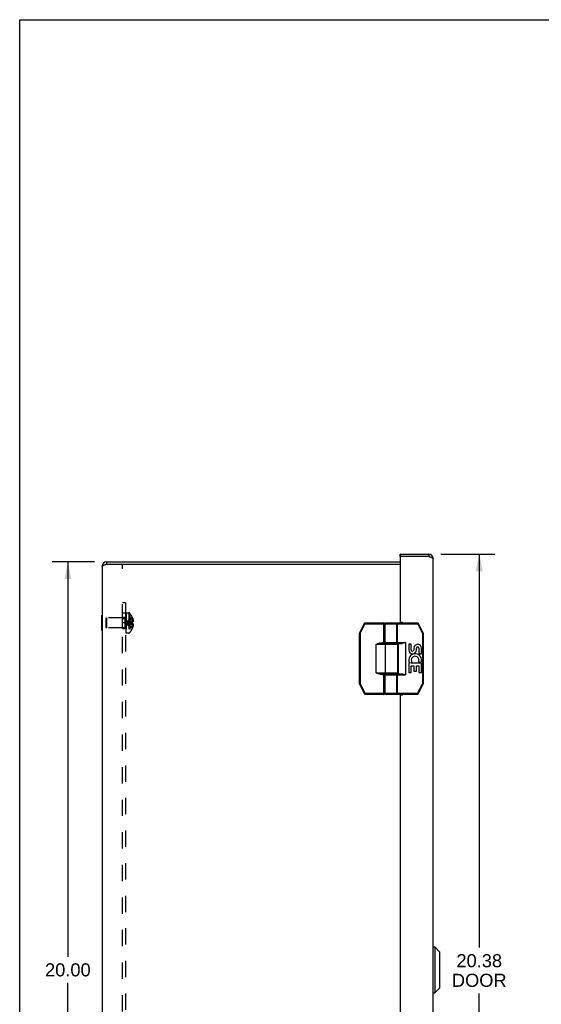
# Model space of a CAD drawing. Header units: inches. Extents: x 0 to 72.6, y 0 to 47.
# Tile 13 of 16: x 0 to 12.8, y 22.8 to 47. Entities that reach past the tile are written whole.
import ezdxf

# ---------------------------------------------------------------- set-up
doc = ezdxf.new("R2010")
doc.units = ezdxf.units.IN
doc.header["$LTSCALE"] = 3.990854
doc.header["$MEASUREMENT"] = 0
doc.linetypes.add('HIDDEN', pattern=[0.2, 0.1, -0.1])
doc.layers.get('0').update_dxf_attribs({"linetype": 'CONTINUOUS'})
for name, color, linetype in [('02___PRT_ALL_AXES', 7, 'CONTINUOUS'), ('06___PRT_ALL_SURFS', 7, 'CONTINUOUS'), ('DEFAULT_2', 8, 'HIDDEN'), ('DIMENSIONS', 7, 'CONTINUOUS')]:
    doc.layers.add(name, color=color, linetype=linetype)
doc.styles.get("Standard").update_dxf_attribs({"font": 'arial.ttf'})
doc.dimstyles.new('DIMSTYLE_1', dxfattribs={"dimtxt": 0.320122, "dimasz": 0.426829, "dimexe": 0.09, "dimexo": 0.07, "dimgap": 0.0375, "dimtad": 0, "dimtih": 1, "dimtoh": 1, "dimzin": 4, "dimdsep": 46, "dimtxsty": 'Standard', "dimblk": '_FILLED', "dimblk1": '_FILLED', "dimblk2": '_FILLED', "dimcen": 0.09, "dimazin": 1, "dimtfac": 1, "dimtofl": 0, "dimtmove": 0, "dimatfit": 3, "dimldrblk": '_FILLED', "dimfxl": 1, "dimtolj": 1, "dimtzin": 4, "dimarcsym": 0})

# ---------------------------------------------------------------- blocks, each defined once
blk = doc.blocks.new('_FILLED')
at = {"color": 0, "linetype": 'ByBlock'}
blk.add_solid([(0, 0), (-1, 0.2), (-1, -0.2)], dxfattribs=at)
blk = doc.blocks.new('*D16')
at = {"layer": 'DIMENSIONS', "color": 2, "linetype": 'Continuous'}
for p, q in [((10.325, 33.861), (11.648, 33.861)), ((11.264, 33.861), (11.264, 24.218)), ((11.264, 13.486), (11.264, 23.098)), ((10.325, 13.486), (11.648, 13.486))]:
    blk.add_line(p, q, dxfattribs=at)
at = {"layer": 'DIMENSIONS', "color": 2, "linetype": 'Continuous', "xscale": 0.4268292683, "yscale": 0.4268292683, "zscale": 0.4268292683}
for p, rotation in [((11.264, 33.861), 90), ((11.264, 13.486), 270)]:
    blk.add_blockref('_FILLED', p, dxfattribs=dict(at, rotation=rotation))
at = {"layer": 'DIMENSIONS', "color": 2, "linetype": 'Continuous', "insert": (11.264, 24.058), "char_height": 0.3201, "width": 1.33999, "attachment_point": 2, "line_spacing_factor": 0.9}
blk.add_mtext('20.38\\PDOOR', dxfattribs=at)
blk = doc.blocks.new('*D22')
at = {"layer": 'DIMENSIONS', "color": 2, "linetype": 'Continuous'}
for p, q in [((1.833, 33.673), (0.797, 33.673)), ((1.181, 33.673), (1.181, 23.994)), ((1.181, 13.673), (1.181, 23.353)), ((1.833, 13.673), (0.797, 13.673))]:
    blk.add_line(p, q, dxfattribs=at)
at = {"layer": 'DIMENSIONS', "color": 2, "linetype": 'Continuous', "xscale": 0.4268292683, "yscale": 0.4268292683, "zscale": 0.4268292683}
for p, rotation in [((1.181, 33.673), 90), ((1.181, 13.673), 270)]:
    blk.add_blockref('_FILLED', p, dxfattribs=dict(at, rotation=rotation))
at = {"layer": 'DIMENSIONS', "color": 2, "linetype": 'Continuous', "insert": (1.181, 23.834), "char_height": 0.3201, "width": 1.11864, "attachment_point": 2, "line_spacing_factor": 0.9}
blk.add_mtext('20.00', dxfattribs=at)

msp = doc.modelspace()

# ---------------------------------------------------------------- linework, layer by layer
at = {"color": 7, "linetype": 'Continuous'}
for p, q in [((0, 0), (0, 46.951)), ((0, 46.951), (72.561, 46.951)), ((9.328, 33.801), (9.328, 33.861)), ((9.343, 33.801), (9.328, 33.801)), ((9.343, 33.801), (9.343, 33.861)), ((10.026, 33.861), (10.026, 33.801)), ((2.131, 33.673), (2.131, 33.613)), ((2.519, 33.613), (9.328, 33.613)), ((8.445, 32.162), (8.328, 31.928)), ((8.463, 32.153), (8.345, 31.919)), ((8.445, 32.162), (8.463, 32.153)), ((8.463, 32.153), (8.463, 32.173)), ((8.463, 32.173), (8.926, 32.173)), ((8.463, 32.153), (8.946, 32.153)), ((8.926, 31.668), (8.926, 32.173)), ((8.946, 31.688), (8.946, 32.153)), ((8.961, 32.153), (9.755, 32.153)), ((8.981, 32.173), (9.755, 32.173)), ((9.247, 31.693), (9.247, 32.153)), ((9.262, 31.673), (9.262, 32.173)), ((9.755, 32.173), (9.755, 32.153)), ((9.755, 32.153), (9.773, 32.162)), ((9.872, 31.919), (9.755, 32.153)), ((9.89, 31.928), (9.773, 32.162)), ((8.325, 31.919), (8.325, 30.678)), ((8.325, 31.919), (8.345, 31.919)), ((8.345, 31.919), (8.328, 31.928)), ((8.345, 31.919), (8.345, 30.678)), ((9.89, 31.928), (9.872, 31.919)), ((9.872, 31.919), (9.872, 30.678)), ((9.872, 31.919), (9.892, 31.919)), ((9.892, 31.919), (9.892, 30.678)), ((8.736, 30.948), (8.736, 31.648)), ((9.266, 31.648), (8.736, 31.648)), ((8.878, 31.668), (8.878, 31.688)), ((8.946, 31.688), (8.878, 31.688)), ((9.246, 31.668), (8.878, 31.668)), ((8.961, 31.693), (9.453, 31.693)), ((8.965, 30.948), (8.965, 31.648)), ((8.981, 31.673), (9.371, 31.673)), ((9.273, 31.673), (9.273, 30.923)), ((9.453, 31.693), (9.453, 30.903)), ((8.736, 30.948), (9.266, 30.948)), ((8.755, 30.945), (8.736, 30.948)), ((8.878, 30.908), (8.878, 30.928)), ((8.878, 30.928), (9.246, 30.928)), ((8.878, 30.908), (8.946, 30.908)), ((8.926, 30.423), (8.926, 30.928)), ((8.946, 30.443), (8.946, 30.908)), ((8.961, 30.903), (9.453, 30.903)), ((8.981, 30.923), (9.371, 30.923)), ((9.247, 30.443), (9.247, 30.903)), ((9.262, 30.423), (9.262, 30.923)), ((8.345, 30.678), (8.325, 30.678)), ((8.328, 30.669), (8.345, 30.678)), ((8.328, 30.669), (8.45, 30.434)), ((8.345, 30.678), (8.468, 30.443)), ((9.75, 30.443), (9.872, 30.678)), ((9.768, 30.434), (9.89, 30.669)), ((9.892, 30.678), (9.872, 30.678)), ((9.872, 30.678), (9.89, 30.669)), ((8.468, 30.443), (8.45, 30.434)), ((8.468, 30.423), (8.468, 30.443)), ((8.946, 30.443), (8.468, 30.443)), ((8.926, 30.423), (8.468, 30.423)), ((9.75, 30.443), (8.961, 30.443)), ((9.75, 30.423), (8.981, 30.423)), ((9.75, 30.443), (9.75, 30.423)), ((9.768, 30.434), (9.75, 30.443)), ((10.294, 24.118), (10.176, 24.236)), ((10.176, 24.236), (10.176, 23.111)), ((10.294, 24.118), (10.294, 23.229)), ((10.294, 23.229), (10.176, 23.111))]:
    msp.add_line(p, q, dxfattribs=at)
at = {"color": 3, "linetype": 'Continuous'}
for p, q in [((9.328, 33.861), (10.026, 33.861)), ((9.328, 33.786), (9.328, 32.203)), ((10.026, 33.801), (9.343, 33.801)), ((10.026, 33.801), (10.037, 33.798)), ((10.037, 33.798), (10.045, 33.795)), ((10.045, 33.795), (10.05, 33.794)), ((10.05, 33.794), (10.055, 33.792)), ((10.055, 33.792), (10.061, 33.791)), ((10.061, 33.791), (10.066, 33.789)), ((2.019, 33.561), (2.019, 13.785)), ((2.131, 33.673), (9.328, 33.673)), ((2.131, 33.613), (2.519, 33.613)), ((2.519, 33.501), (2.519, 33.613)), ((10.138, 13.598), (10.138, 33.749)), ((9.343, 32.188), (9.374, 32.188)), ((9.328, 30.393), (9.328, 16.953)), ((9.343, 30.408), (9.374, 30.408))]:
    msp.add_line(p, q, dxfattribs=at)
for points in [[(10.066, 33.789), (10.071, 33.788), (10.073, 33.787), (10.075, 33.786), (10.078, 33.785), (10.08, 33.784), (10.082, 33.784), (10.085, 33.783), (10.087, 33.782), (10.089, 33.781), (10.091, 33.78), (10.094, 33.78), (10.096, 33.779), (10.098, 33.778), (10.1, 33.777), (10.102, 33.777), (10.104, 33.776), (10.106, 33.775), (10.107, 33.774), (10.109, 33.773), (10.111, 33.773), (10.113, 33.772), (10.114, 33.771), (10.116, 33.77), (10.118, 33.769), (10.119, 33.769), (10.121, 33.768), (10.122, 33.767), (10.123, 33.766), (10.125, 33.765), (10.126, 33.765), (10.127, 33.764), (10.128, 33.763), (10.129, 33.762), (10.13, 33.762), (10.131, 33.761), (10.132, 33.76), (10.133, 33.759), (10.134, 33.758), (10.135, 33.758), (10.135, 33.757), (10.136, 33.756), (10.136, 33.755), (10.137, 33.754), (10.137, 33.754), (10.138, 33.753), (10.138, 33.752), (10.138, 33.751), (10.138, 33.751), (10.138, 33.75), (10.138, 33.749)], [(2.019, 33.561), (2.02, 33.566), (2.023, 33.57), (2.028, 33.574), (2.034, 33.579), (2.043, 33.583), (2.052, 33.587), (2.063, 33.592), (2.075, 33.596), (2.089, 33.6), (2.102, 33.605), (2.117, 33.609), (2.131, 33.613)]]:
    msp.add_lwpolyline(points, dxfattribs=at)
at = {"color": 7, "linetype": 'Continuous'}
for points in [[(9.231, 32.173), (9.234, 32.173), (9.236, 32.172), (9.238, 32.171), (9.24, 32.17), (9.242, 32.168), (9.244, 32.165), (9.245, 32.163), (9.246, 32.16), (9.247, 32.157), (9.247, 32.153)], [(8.736, 31.648), (8.742, 31.651), (8.749, 31.654), (8.755, 31.656), (8.761, 31.659), (8.767, 31.661), (8.773, 31.663), (8.779, 31.666), (8.786, 31.668)], [(8.736, 31.648), (8.75, 31.651), (8.756, 31.652), (8.763, 31.653), (8.769, 31.655), (8.776, 31.656), (8.783, 31.657), (8.79, 31.658)], [(8.786, 31.668), (8.795, 31.672), (8.804, 31.675), (8.813, 31.677), (8.821, 31.68), (8.829, 31.682), (8.837, 31.684), (8.844, 31.685), (8.852, 31.686), (8.858, 31.687), (8.865, 31.688), (8.871, 31.688), (8.878, 31.688)], [(8.79, 31.658), (8.799, 31.66), (8.808, 31.662), (8.817, 31.663), (8.825, 31.664), (8.833, 31.665), (8.841, 31.666), (8.848, 31.667), (8.854, 31.667), (8.861, 31.668), (8.867, 31.668), (8.872, 31.668), (8.878, 31.668)], [(8.965, 31.648), (8.965, 31.652), (8.966, 31.655), (8.967, 31.658), (8.968, 31.66), (8.97, 31.663), (8.972, 31.665), (8.975, 31.666), (8.977, 31.667), (8.98, 31.668), (8.983, 31.668)], [(9.247, 31.693), (9.247, 31.69), (9.246, 31.687), (9.245, 31.684), (9.244, 31.682), (9.242, 31.679), (9.24, 31.677), (9.238, 31.676), (9.236, 31.674), (9.234, 31.674), (9.231, 31.673)], [(9.453, 31.693), (9.443, 31.69), (9.433, 31.687), (9.424, 31.684), (9.415, 31.681), (9.406, 31.679), (9.398, 31.677), (9.391, 31.676), (9.384, 31.674), (9.377, 31.674), (9.371, 31.673)], [(8.786, 30.928), (8.778, 30.931), (8.77, 30.935), (8.762, 30.938), (8.754, 30.941), (8.745, 30.945), (8.736, 30.948)], [(8.79, 30.938), (8.781, 30.94), (8.773, 30.942), (8.764, 30.943), (8.755, 30.945)], [(8.878, 30.908), (8.871, 30.909), (8.864, 30.909), (8.857, 30.91), (8.85, 30.911), (8.843, 30.912), (8.835, 30.914), (8.827, 30.915), (8.819, 30.918), (8.811, 30.92), (8.803, 30.922), (8.795, 30.925), (8.786, 30.928)], [(8.878, 30.928), (8.872, 30.929), (8.866, 30.929), (8.86, 30.929), (8.853, 30.93), (8.846, 30.93), (8.839, 30.931), (8.831, 30.932), (8.824, 30.933), (8.816, 30.934), (8.807, 30.935), (8.799, 30.937), (8.79, 30.938)], [(8.965, 30.948), (8.965, 30.945), (8.966, 30.942), (8.967, 30.939), (8.968, 30.937), (8.97, 30.934), (8.972, 30.932), (8.975, 30.931), (8.977, 30.929), (8.98, 30.929), (8.983, 30.928)], [(9.231, 30.923), (9.234, 30.923), (9.236, 30.922), (9.238, 30.921), (9.24, 30.92), (9.242, 30.918), (9.244, 30.915), (9.245, 30.913), (9.246, 30.91), (9.247, 30.907), (9.247, 30.903)], [(9.371, 30.923), (9.377, 30.923), (9.384, 30.922), (9.391, 30.921), (9.399, 30.92), (9.407, 30.918), (9.415, 30.916), (9.424, 30.913), (9.433, 30.91), (9.443, 30.907), (9.453, 30.903)], [(9.247, 30.443), (9.247, 30.44), (9.246, 30.437), (9.245, 30.434), (9.244, 30.432), (9.242, 30.429), (9.24, 30.427), (9.238, 30.426), (9.236, 30.424), (9.234, 30.424), (9.231, 30.423)]]:
    msp.add_lwpolyline(points, dxfattribs=at)
at = {"color": 3, "linetype": 'Continuous'}
for centre, radius, start, end in [((9.343, 33.786), 0.015, 90, 180), ((10.026, 33.749), 0.112, 0, 90), ((2.131, 33.561), 0.112, 90, 180), ((9.343, 32.203), 0.015, 180, 270), ((9.374, 32.173), 0.015, 0, 90), ((9.343, 30.393), 0.015, 90, 180), ((9.374, 30.423), 0.015, 270, 360)]:
    msp.add_arc(centre, radius, start, end, dxfattribs=at)
at = {"color": 7, "linetype": 'Continuous'}
for centre, radius, start, end in [((10.026, 33.749), 0.052, 56.7237, 90), ((2.131, 33.561), 0.052, 90, 122.7214), ((8.463, 32.153), 0.02, 90, 153.4349), ((8.926, 32.153), 0.02, 0, 90), ((8.981, 32.153), 0.02, 90, 180), ((9.755, 32.153), 0.02, 26.5651, 90), ((8.345, 31.919), 0.02, 153.4349, 180), ((9.872, 31.919), 0.02, 0, 26.5651), ((8.966, 31.688), 0.02, 180, 270), ((8.981, 31.693), 0.02, 180, 270), ((9.246, 31.648), 0.02, 0, 90), ((8.966, 30.908), 0.02, 90, 180), ((8.981, 30.903), 0.02, 90, 180), ((9.246, 30.948), 0.02, 270, 360), ((8.345, 30.678), 0.02, 180, 207.4744), ((9.872, 30.678), 0.02, 332.5256, 360), ((8.468, 30.443), 0.02, 207.4744, 270), ((8.926, 30.443), 0.02, 270, 360), ((8.981, 30.443), 0.02, 180, 270), ((9.75, 30.443), 0.02, 270, 332.5256)]:
    msp.add_arc(centre, radius, start, end, dxfattribs=at)
at = {"layer": '02___PRT_ALL_AXES', "color": 8, "linetype": 'HIDDEN'}
for p, q in [((2.519, 32.033), (2.519, 32.314)), ((2.519, 32.314), (2.594, 32.314)), ((2.519, 32.282), (2.594, 32.282)), ((2.594, 32.173), (2.519, 32.173)), ((2.594, 32.033), (2.594, 32.314)), ((2.519, 32.064), (2.594, 32.064)), ((2.519, 32.033), (2.594, 32.033))]:
    msp.add_line(p, q, dxfattribs=at)
at = {"layer": '02___PRT_ALL_AXES', "color": 7, "linetype": 'Continuous'}
for p, q in [((8.961, 31.693), (8.961, 32.153)), ((9.031, 31.668), (9.031, 31.673)), ((9.187, 31.668), (9.187, 31.673)), ((9.266, 30.948), (9.266, 31.648)), ((9.535, 31.649), (9.535, 31.513)), ((9.598, 31.649), (9.535, 31.649)), ((9.598, 31.513), (9.598, 31.649)), ((9.663, 31.575), (9.663, 31.506)), ((9.724, 31.513), (9.724, 31.555)), ((9.787, 31.555), (9.787, 31.419)), ((9.787, 31.419), (9.85, 31.419)), ((9.85, 31.419), (9.85, 31.555)), ((9.535, 31.188), (9.535, 30.958)), ((9.554, 31.188), (9.535, 31.188)), ((9.588, 31.188), (9.615, 31.207)), ((9.85, 31.188), (9.588, 31.188)), ((9.598, 30.958), (9.598, 31.125)), ((9.598, 31.125), (9.663, 31.125)), ((9.663, 31.125), (9.663, 30.989)), ((9.724, 30.989), (9.724, 31.125)), ((9.724, 31.125), (9.787, 31.125)), ((9.779, 31.224), (9.837, 31.199)), ((9.787, 31.125), (9.787, 30.958)), ((9.85, 30.958), (9.85, 31.188)), ((8.961, 30.443), (8.961, 30.903)), ((9.031, 30.923), (9.031, 30.928)), ((9.187, 30.923), (9.187, 30.928)), ((9.535, 30.958), (9.598, 30.958)), ((9.663, 30.989), (9.724, 30.989)), ((9.787, 30.958), (9.85, 30.958)), ((10.138, 24.236), (10.176, 24.236)), ((10.138, 23.111), (10.176, 23.111))]:
    msp.add_line(p, q, dxfattribs=at)
for centre, radius, start, end in [((9.755, 31.555), 0.0943, 359.9911, 167.4338), ((9.63, 31.513), 0.0943, 180, 360), ((9.693, 31.261), 0.157, 336.5966, 161.8791), ((9.63, 31.513), 0.0314, 180, 261.2295), ((9.629, 31.518), 0.0362, 263.4285, 341.7628), ((9.755, 31.555), 0.0314, 0, 180.0485), ((9.689, 31.261), 0.154, 161.4199, 206.1963), ((9.693, 31.261), 0.157, 205.737, 207.8532), ((9.693, 31.261), 0.0943, 336.5966, 215.1122)]:
    msp.add_arc(centre, radius, start, end, dxfattribs=at)
at = {"layer": '06___PRT_ALL_SURFS', "color": 7, "linetype": 'Continuous'}
for p, q in [((2.015, 31.986), (2.015, 32.361)), ((2.015, 32.361), (2.019, 32.361)), ((2.015, 32.173), (2.019, 32.173)), ((2.015, 31.986), (2.019, 31.986))]:
    msp.add_line(p, q, dxfattribs=at)
at = {"layer": 'DEFAULT_2', "color": 8, "linetype": 'HIDDEN'}
for p, q in [((2.519, 14.673), (2.519, 32.673)), ((2.519, 32.673), (2.594, 32.673)), ((2.594, 32.673), (2.594, 14.673)), ((2.519, 32.423), (2.594, 32.423)), ((2.609, 32.417), (2.594, 32.417)), ((2.609, 32.416), (2.594, 32.416)), ((2.609, 32.411), (2.594, 32.411)), ((2.609, 32.409), (2.594, 32.409)), ((2.609, 32.4), (2.594, 32.4)), ((2.594, 32.382), (2.609, 32.382)), ((2.609, 32.381), (2.594, 32.381)), ((2.609, 32.38), (2.594, 32.38)), ((2.609, 32.378), (2.594, 32.378)), ((2.594, 32.374), (2.609, 32.374)), ((2.594, 32.372), (2.609, 32.372)), ((2.609, 32.365), (2.594, 32.365)), ((2.594, 32.361), (2.609, 32.361)), ((2.594, 32.356), (2.609, 32.356)), ((2.594, 32.353), (2.609, 32.353)), ((2.609, 32.352), (2.594, 32.352)), ((2.594, 32.352), (2.609, 32.352)), ((2.594, 32.327), (2.609, 32.327)), ((2.609, 32.417), (2.609, 31.927)), ((2.614, 31.927), (2.614, 32.419)), ((2.614, 32.419), (2.676, 32.419)), ((2.676, 32.419), (2.676, 31.927)), ((2.702, 32.407), (2.702, 31.94)), ((2.114, 32.287), (2.124, 32.297)), ((2.114, 32.287), (2.114, 32.059)), ((2.124, 32.297), (2.124, 32.049)), ((2.577, 32.297), (2.124, 32.297)), ((2.577, 32.297), (2.577, 32.049)), ((2.594, 32.315), (2.609, 32.315)), ((2.609, 32.312), (2.594, 32.312)), ((2.609, 32.311), (2.594, 32.311)), ((2.609, 32.307), (2.594, 32.307)), ((2.594, 32.301), (2.609, 32.301)), ((2.594, 32.298), (2.609, 32.298)), ((2.594, 32.297), (2.609, 32.297)), ((2.609, 32.285), (2.594, 32.285)), ((2.609, 32.273), (2.594, 32.273)), ((2.594, 32.256), (2.609, 32.256)), ((2.594, 32.245), (2.609, 32.245)), ((2.594, 32.226), (2.609, 32.226)), ((2.609, 32.22), (2.594, 32.22)), ((2.594, 32.219), (2.609, 32.219)), ((2.609, 32.212), (2.594, 32.212)), ((2.609, 32.187), (2.594, 32.187)), ((2.609, 32.176), (2.594, 32.176)), ((2.594, 32.171), (2.609, 32.171)), ((2.594, 32.162), (2.609, 32.162)), ((2.594, 32.143), (2.609, 32.143)), ((2.594, 32.132), (2.609, 32.132)), ((2.609, 32.121), (2.594, 32.121)), ((2.609, 32.11), (2.594, 32.11)), ((2.594, 32.087), (2.609, 32.087)), ((2.609, 32.086), (2.594, 32.086)), ((2.594, 32.086), (2.609, 32.086)), ((2.624, 32.177), (2.6, 32.173)), ((2.624, 32.177), (2.6, 32.173)), ((2.732, 32.158), (2.703, 32.161)), ((2.761, 32.155), (2.731, 32.158)), ((2.761, 32.314), (2.76, 32.314)), ((2.76, 32.314), (2.761, 32.313)), ((2.76, 32.191), (2.76, 32.188)), ((2.761, 32.191), (2.76, 32.191)), ((2.76, 32.155), (2.761, 32.155)), ((2.761, 32.313), (2.761, 32.191)), ((2.761, 32.278), (2.773, 32.278)), ((2.761, 32.223), (2.782, 32.223)), ((2.761, 32.191), (2.773, 32.191)), ((2.761, 32.155), (2.761, 32.034)), ((2.773, 32.155), (2.761, 32.155)), ((2.761, 32.124), (2.782, 32.124)), ((2.114, 32.059), (2.124, 32.049)), ((2.577, 32.049), (2.124, 32.049)), ((2.594, 32.082), (2.609, 32.082)), ((2.609, 32.079), (2.594, 32.079)), ((2.609, 32.079), (2.594, 32.079)), ((2.594, 32.064), (2.609, 32.064)), ((2.594, 32.052), (2.609, 32.052)), ((2.609, 32.032), (2.594, 32.032)), ((2.594, 32.019), (2.609, 32.019)), ((2.609, 32.018), (2.594, 32.018)), ((2.594, 32.017), (2.609, 32.017)), ((2.594, 32.017), (2.609, 32.017)), ((2.594, 32.005), (2.609, 32.005)), ((2.609, 32), (2.594, 32)), ((2.609, 31.999), (2.594, 31.999)), ((2.609, 31.997), (2.594, 31.997)), ((2.594, 31.993), (2.609, 31.993)), ((2.594, 31.979), (2.609, 31.979)), ((2.594, 31.979), (2.609, 31.979)), ((2.594, 31.975), (2.609, 31.975)), ((2.594, 31.974), (2.609, 31.974)), ((2.594, 31.966), (2.609, 31.966)), ((2.609, 31.966), (2.594, 31.966)), ((2.609, 31.954), (2.594, 31.954)), ((2.609, 31.949), (2.594, 31.949)), ((2.609, 31.944), (2.594, 31.944)), ((2.609, 31.943), (2.594, 31.943)), ((2.609, 31.937), (2.594, 31.937)), ((2.609, 31.928), (2.594, 31.928)), ((2.609, 31.927), (2.594, 31.927)), ((2.614, 31.927), (2.676, 31.927)), ((2.761, 32.034), (2.76, 32.033)), ((2.76, 32.033), (2.761, 32.033)), ((2.761, 32.069), (2.773, 32.069))]:
    msp.add_line(p, q, dxfattribs=at)
for points in [[(2.76, 32.314), (2.731, 32.294), (2.703, 32.273), (2.676, 32.25), (2.65, 32.226), (2.624, 32.201), (2.6, 32.173)], [(2.761, 32.278), (2.732, 32.263), (2.703, 32.248), (2.676, 32.231), (2.65, 32.213), (2.624, 32.194), (2.6, 32.173)], [(2.761, 32.223), (2.732, 32.216), (2.703, 32.209), (2.676, 32.201), (2.65, 32.192), (2.624, 32.183), (2.6, 32.173)], [(2.76, 32.033), (2.731, 32.053), (2.703, 32.074), (2.676, 32.097), (2.65, 32.121), (2.624, 32.146), (2.6, 32.173)], [(2.761, 32.069), (2.732, 32.084), (2.703, 32.099), (2.676, 32.116), (2.65, 32.134), (2.624, 32.153), (2.6, 32.173)], [(2.761, 32.124), (2.732, 32.131), (2.703, 32.138), (2.676, 32.146), (2.65, 32.155), (2.624, 32.164), (2.6, 32.173)], [(2.703, 32.161), (2.676, 32.164), (2.65, 32.167), (2.624, 32.17), (2.6, 32.173)], [(2.676, 32.164), (2.65, 32.167), (2.624, 32.17), (2.6, 32.173)], [(2.761, 32.191), (2.732, 32.189), (2.703, 32.186), (2.676, 32.183), (2.65, 32.18), (2.624, 32.177)], [(2.76, 32.191), (2.731, 32.189), (2.703, 32.186), (2.676, 32.183), (2.65, 32.18)], [(2.761, 32.173), (2.761, 32.176), (2.761, 32.179), (2.761, 32.182), (2.76, 32.185), (2.76, 32.188), (2.76, 32.191)], [(2.76, 32.185), (2.761, 32.182), (2.761, 32.179)], [(2.76, 32.155), (2.76, 32.158), (2.76, 32.161), (2.761, 32.164), (2.761, 32.167), (2.761, 32.17), (2.761, 32.173)], [(2.761, 32.167), (2.761, 32.164), (2.76, 32.161)], [(2.773, 32.278), (2.775, 32.271), (2.777, 32.264), (2.778, 32.257), (2.779, 32.25), (2.78, 32.243), (2.781, 32.237), (2.782, 32.23), (2.782, 32.223)], [(2.782, 32.223), (2.782, 32.219), (2.781, 32.216), (2.781, 32.212), (2.78, 32.208), (2.778, 32.204), (2.777, 32.2), (2.775, 32.196), (2.773, 32.191)], [(2.773, 32.155), (2.775, 32.151), (2.777, 32.147), (2.778, 32.143), (2.78, 32.139), (2.781, 32.135), (2.781, 32.131), (2.782, 32.127), (2.782, 32.124)], [(2.782, 32.124), (2.782, 32.117), (2.781, 32.11), (2.78, 32.103), (2.779, 32.097), (2.778, 32.09), (2.777, 32.083), (2.775, 32.076), (2.773, 32.069)]]:
    msp.add_lwpolyline(points, dxfattribs=at)
for centre, radius, start, end in [((2.577, 32.335), 0.0372, 329.9503, 360), ((2.676, 32.384), 0.035, 40.9334, 90), ((2.432, 32.173), 0.357, 23.1903, 40.9334), ((2.577, 32.335), 0.0372, 270, 297.5399), ((2.432, 32.173), 0.357, 17.0407, 23.0017), ((2.577, 32.012), 0.0372, 62.4601, 90), ((2.577, 32.012), 0.0372, 0, 30.0497), ((2.676, 31.962), 0.035, 270, 319.0666), ((2.432, 32.173), 0.357, 319.0666, 336.8097), ((2.432, 32.173), 0.357, 336.9983, 342.9593)]:
    msp.add_arc(centre, radius, start, end, dxfattribs=at)

# ---------------------------------------------------------------- dimensions: what is measured, and where the dimension line sits
at = {"layer": 'DIMENSIONS', "color": 2, "linetype": 'Continuous'}
dim = msp.add_linear_dim(base=(11.263549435, 13.485951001), p1=(10.255200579, 33.860951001), p2=(10.255200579, 13.485951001), angle=270, text='<>\\PDOOR', dimstyle='DIMSTYLE_1', dxfattribs=at)
dim.commit()
dim.dimension.update_dxf_attribs({"geometry": '*D16', "text_midpoint": (11.263549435, 23.658171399), "dimtype": 160})
dim = msp.add_linear_dim(base=(1.181, 13.673), p1=(1.903, 33.673), p2=(1.903, 13.673), angle=270, dimstyle='DIMSTYLE_1', dxfattribs=at)
dim.commit()
dim.dimension.update_dxf_attribs({"geometry": '*D22', "text_midpoint": (1.177, 23.672), "dimtype": 160})

doc.saveas('drawing.dxf')
